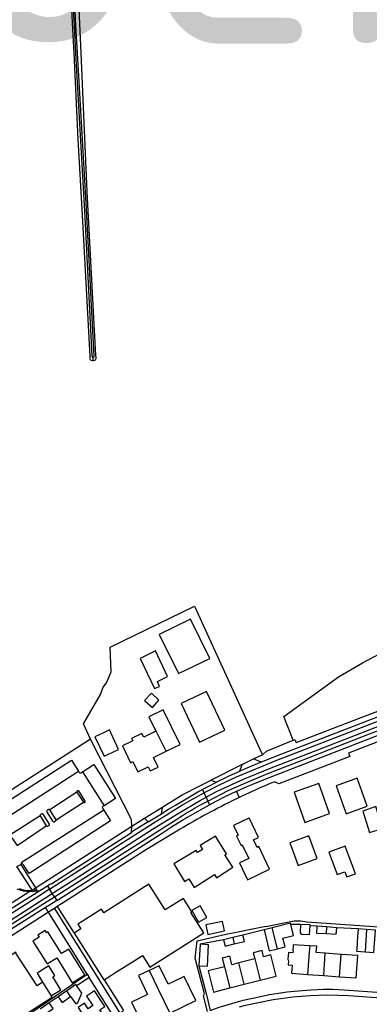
# Model space of a CAD drawing. Header units: metres. Extents: x 174255 to 175175, y 462028 to 462911.
# Tile 213 of 256: x 175053.86 to 175055.17, y 462727.86 to 462731.55. Entities that reach past the tile are written whole.
import ezdxf

# ---------------------------------------------------------------- set-up
doc = ezdxf.new("R2010")
doc.units = ezdxf.units.M
doc.layers.add('N-XX-AL-LIJN_0.20-G', color=7, linetype='Continuous', lineweight=25)
doc.layers.add('N-XX-AL-T40', color=7, linetype='Continuous', lineweight=40)
doc.styles.add('NLCS-ISO-M500-T40', font='NLCS-ISO.ttf', dxfattribs={"height": 2})

# ---------------------------------------------------------------- blocks, each defined once
blk = doc.blocks.new('Situatie')
at = {"lineweight": -3}
for p, q in [((-1.9087, 16.662), (-1.9092, 16.6746)), ((-1.3518, 15.1501), (-1.3095, 15.1713)), ((-2.2686, 14.9288), (-1.9643, 15.1253)), ((-1.949, 15.1233), (-1.8683, 14.9963)), ((-1.9707, 15.0467), (-2.0713, 14.9804)), ((-1.4948, 15.0445), (-1.4871, 15.0279)), ((-1.3729, 15.0492), (-1.3627, 15.0269)), ((-2.0481, 14.9432), (-1.946, 15.0096)), ((-1.4871, 15.0279), (-1.4806, 15.0137)), ((-1.717, 14.9493), (-1.6518, 14.99)), ((-1.717, 14.9493), (-1.7038, 14.936)), ((-1.7038, 14.936), (-1.654, 14.966)), ((-2.1953, 14.7685), (-2.1803, 14.7763)), ((-2.1398, 14.6782), (-2.1363, 14.6783)), ((-2.1363, 14.6783), (-2.1373, 14.6798)), ((-2.1199, 14.6796), (-2.1363, 14.6783)), ((-2.1199, 14.6796), (-2.1194, 14.6757)), ((-2.1194, 14.6757), (-2.1093, 14.6786)), ((-2.1093, 14.6786), (-2.0806, 14.6963)), ((-2.0806, 14.6963), (-2.0725, 14.6837)), ((-2.0622, 14.6676), (-2.0725, 14.6837)), ((-2.0541, 14.6548), (-2.0622, 14.6676)), ((-2.0541, 14.6548), (-2.0453, 14.6412)), ((-2.0869, 14.615), (-2.2174, 14.5328)), ((-1.2702, 14.5316), (-1.349, 14.512)), ((-1.2199, 14.4607), (-1.2399, 14.5391)), ((-1.1338, 14.5519), (-1.1703, 14.5509)), ((-1.0724, 14.545), (-1.0982, 14.5462)), ((-1.0363, 14.5172), (-1.0347, 14.5422)), ((-0.9185, 14.5355), (-0.9982, 14.5395)), ((-0.8868, 14.5331), (-0.8923, 14.449)), ((-1.4219, 14.4941), (-1.5092, 14.478)), ((-1.3871, 14.5026), (-1.3813, 14.4789)), ((-1.3046, 14.4223), (-1.3639, 14.4073)), ((-1.3046, 14.4223), (-1.2851, 14.3426)), ((-1.0467, 14.3603), (-1.0412, 14.4437)), ((-0.982, 14.4395), (-1.0412, 14.4437)), ((-0.9874, 14.356), (-0.982, 14.4395)), ((-1.4185, 14.3935), (-1.3984, 14.314)), ((-1.3445, 14.3276), (-1.3639, 14.4073)), ((-1.9317, 14.3658), (-1.9239, 14.3534)), ((-1.3445, 14.3276), (-1.2851, 14.3426)), ((-1.107, 14.3646), (-1.0467, 14.3603)), ((-1.0467, 14.3603), (-0.9874, 14.356)), ((-2.0983, 14.3355), (-2.0657, 14.284)), ((-1.3984, 14.314), (-1.3445, 14.3276)), ((-2.0404, 14.2802), (-2.0735, 14.2578)), ((-1.9935, 14.2819), (-2.0077, 14.3027))]:
    blk.add_line(p, q, dxfattribs=at)
for points in [[(-1.9087, 16.662), (-1.9116, 16.6619), (-1.9164, 16.6629), (-1.919, 16.6653), (-1.9201, 16.6677), (-1.9206, 16.6796), (-1.9492, 17.2075), (-1.9651, 17.4923), (-1.9809, 17.8142), (-1.985, 17.9019), (-1.9929, 18.0583), (-1.9939, 18.1873), (-2.0235, 18.837), (-2.0204, 18.8478), (-2.0147, 18.8504), (-2.011, 18.8502)], [(-1.9862, 18.0172), (-1.9802, 17.9167), (-1.9755, 17.8142), (-1.9401, 17.1991), (-1.9143, 16.6795), (-1.9123, 16.6757), (-1.9092, 16.6746), (-1.9091, 16.6745), (-1.906, 16.6762), (-1.9051, 16.6788), (-1.9343, 17.2295), (-1.9627, 17.7292), (-1.9682, 17.8142), (-1.9737, 17.919), (-1.9811, 18.0802)], [(-2.011, 18.8502), (-2.0065, 18.85), (-2.0018, 18.8463), (-1.9985, 18.8412), (-1.9853, 18.4781), (-1.9557, 17.8142), (-1.9325, 17.2944), (-1.9002, 16.6813), (-1.8996, 16.6762), (-1.8995, 16.6693), (-1.9002, 16.6666), (-1.9017, 16.6645), (-1.9046, 16.6629), (-1.9081, 16.662), (-1.9087, 16.662)], [(-0.8261, 15.2428), (-0.954, 15.1935), (-0.9495, 15.1806), (-1.2153, 15.0777), (-1.2304, 15.086), (-1.2442, 15.0802), (-1.2579, 15.0744), (-1.2716, 15.0685), (-1.2853, 15.0625), (-1.2989, 15.0564), (-1.3125, 15.0503), (-1.326, 15.0441), (-1.3396, 15.0378), (-1.3531, 15.0315), (-1.3627, 15.0269), (-1.3762, 15.0204), (-1.3895, 15.0139), (-1.4029, 15.0072), (-1.4162, 15.0006), (-1.4295, 14.9938), (-1.4427, 14.987), (-1.456, 14.9801), (-1.4691, 14.9731), (-1.4823, 14.9661), (-1.4954, 14.959), (-1.5084, 14.9518), (-1.5214, 14.9445), (-1.5344, 14.9372), (-1.5474, 14.9298), (-1.5603, 14.9224), (-1.5731, 14.9148), (-1.5859, 14.9072), (-1.5958, 14.9013), (-1.7096, 14.8322), (-2.0279, 14.6282), (-2.0434, 14.6183), (-1.9804, 14.5196)], [(-1.1613, 15.241), (-1.1957, 15.3298), (-0.9917, 15.4786), (-0.9024, 15.5316), (-0.8331, 15.5668), (-0.6504, 15.6546), (-0.5565, 15.6876), (-0.5644, 15.7088), (-0.4401, 15.7525), (-0.4387, 15.7379), (-0.2615, 15.816), (-0.2939, 15.902)], [(-1.9191, 15.2455), (-1.9455, 15.3027), (-1.882, 15.4125), (-1.8715, 15.4403), (-1.8592, 15.4565), (-1.8423, 15.4971), (-1.8454, 15.5893), (-1.5298, 15.7431), (-1.2796, 15.1943), (-1.2764, 15.1872)], [(-1.5898, 15.491), (-1.4731, 15.5474), (-1.5452, 15.6946), (-1.6619, 15.6376), (-1.5898, 15.491)], [(-1.6687, 15.4616), (-1.6312, 15.4796), (-1.6759, 15.5758), (-1.7339, 15.5468), (-1.6798, 15.4346), (-1.6609, 15.4431), (-1.6687, 15.4616)], [(-1.2764, 15.1872), (-1.2749, 15.1879), (-1.2607, 15.201), (-1.1613, 15.241), (-1.1545, 15.2437), (-1.15, 15.2326), (-0.9169, 15.3232), (-0.579, 15.4507), (-0.5759, 15.4518), (-0.5747, 15.4488), (-0.3613, 15.5323), (-0.3643, 15.514), (-0.5724, 15.4336), (-1.2215, 15.1826), (-1.281, 15.159), (-1.3095, 15.1713), (-1.2858, 15.1829), (-1.2764, 15.1872)], [(-1.7168, 15.3904), (-1.6871, 15.364), (-1.6635, 15.3912), (-1.6915, 15.4181), (-1.7168, 15.3904)], [(-1.4163, 15.2786), (-1.4851, 15.4237), (-1.58, 15.3787), (-1.5112, 15.2336), (-1.4163, 15.2786)], [(-1.4948, 15.0445), (-1.4759, 15.0542), (-1.4421, 15.0717), (-1.4079, 15.0884), (-1.3734, 15.1044), (-1.2229, 15.1665), (-0.5671, 15.42)], [(-0.5603, 15.4023), (-0.5695, 15.3988), (-0.7377, 15.3343), (-1.0707, 15.2045), (-1.2443, 15.1367), (-1.3488, 15.0937), (-1.4462, 15.0499), (-1.4871, 15.0279)], [(-1.4806, 15.0137), (-1.4039, 15.0527), (-1.3551, 15.0749), (-1.3058, 15.0961), (-1.2561, 15.1165), (-1.1012, 15.1773), (-1.0259, 15.2061), (-0.8755, 15.2659), (-0.6661, 15.3445), (-0.5546, 15.3877)], [(-1.6367, 15.1998), (-1.5843, 15.2251), (-1.6471, 15.3554), (-1.7008, 15.3294), (-1.6744, 15.2747)], [(-1.8682, 15.1815), (-1.8361, 15.1967), (-1.814, 15.2071), (-1.8485, 15.2798), (-1.8705, 15.2694), (-1.9027, 15.2542), (-1.8682, 15.1815)], [(-1.6744, 15.2747), (-1.7202, 15.2525), (-1.7272, 15.2669), (-1.7659, 15.2482), (-1.761, 15.2385), (-1.7995, 15.2198), (-1.7695, 15.1572), (-1.7609, 15.1613), (-1.7422, 15.1224), (-1.7032, 15.1412), (-1.6961, 15.1263), (-1.6664, 15.1406), (-1.6839, 15.1771), (-1.6367, 15.1998)], [(-1.6367, 15.1998), (-1.6731, 15.2753), (-1.6744, 15.2747)], [(-0.8344, 15.2627), (-1.188, 15.1259), (-1.2708, 15.0929), (-1.334, 15.0664), (-1.3729, 15.0492)], [(-1.8696, 14.9793), (-1.8445, 14.9392), (-2.149, 14.7429), (-2.1696, 14.7749), (-2.1728, 14.7777), (-2.1761, 14.7786), (-2.1803, 14.7763), (-2.1268, 14.692), (-2.1243, 14.6881), (-1.7642, 14.9197), (-1.7663, 14.9442), (-1.9191, 15.2455), (-2.3362, 14.9787)], [(-2.2966, 14.9701), (-1.9901, 15.1665), (-1.9643, 15.1253), (-1.9611, 15.1203), (-1.9588, 15.1187), (-1.9558, 15.1189), (-1.949, 15.1233), (-1.9068, 15.1504), (-1.8261, 15.0237), (-1.8683, 14.9963), (-1.8733, 14.993), (-1.8752, 14.9913), (-1.8749, 14.9878), (-1.8696, 14.9793)], [(-1.281, 15.159), (-1.3261, 15.1404), (-1.361, 15.1257)], [(-1.3518, 15.1501), (-1.4675, 15.0918), (-1.4658, 15.09), (-1.4497, 15.0842), (-1.4011, 15.1078), (-1.361, 15.1257), (-1.3518, 15.1501)], [(-1.6518, 14.99), (-1.5769, 15.0367), (-1.5074, 15.0717), (-1.4675, 15.0918)], [(-1.4497, 15.0842), (-1.4491, 15.0829), (-1.4834, 15.0657), (-1.5004, 15.0566)], [(-1.0249, 14.9667), (-1.065, 15.0796), (-1.1572, 15.0467), (-1.1171, 14.9338), (-1.0249, 14.9667)], [(-0.963, 14.9662), (-0.8848, 14.9941), (-0.9221, 15.0989), (-1.0003, 15.0711), (-0.963, 14.9662)], [(-2.0725, 14.6837), (-1.6707, 14.9397), (-1.6392, 14.96), (-1.6074, 14.9797), (-1.5752, 14.999), (-1.5488, 15.0147), (-1.5219, 15.0299), (-1.4948, 15.0445)], [(-1.946, 15.0096), (-1.9456, 15.009), (-1.945, 15.0085), (-1.9443, 15.008), (-1.9435, 15.0078), (-1.9427, 15.0077), (-1.9419, 15.0077), (-1.9412, 15.0079), (-1.9405, 15.0083), (-1.9398, 15.0088), (-1.9393, 15.0094), (-1.9389, 15.0101), (-1.9387, 15.0108), (-1.9386, 15.0116), (-1.9387, 15.0124), (-1.9389, 15.0132), (-1.9625, 15.0514), (-1.9629, 15.0517), (-1.9637, 15.0521), (-1.9645, 15.0524), (-1.9654, 15.0525), (-1.9663, 15.0525), (-1.9672, 15.0523), (-1.968, 15.052), (-1.9688, 15.0515), (-1.9694, 15.0509), (-1.97, 15.0502), (-1.9704, 15.0494), (-1.9707, 15.0485), (-1.9708, 15.0476), (-1.9707, 15.0467), (-1.946, 15.0096)], [(-1.654, 14.966), (-1.6522, 14.9671), (-1.6272, 14.9831), (-1.6018, 14.9986), (-1.5487, 15.0298), (-1.5172, 15.0476), (-1.5004, 15.0566)], [(-1.5004, 15.0566), (-1.4955, 15.0459), (-1.4948, 15.0445)], [(-1.4741, 14.9998), (-1.4512, 15.0124), (-1.4127, 15.0322), (-1.3734, 15.0504), (-1.3729, 15.0492)], [(-2.0622, 14.6676), (-2.0552, 14.672), (-1.9705, 14.726), (-1.6868, 14.9088), (-1.588, 14.9695), (-1.5118, 15.0146), (-1.4871, 15.0279)], [(-1.4806, 15.0137), (-1.4789, 15.0101), (-1.4741, 14.9998)], [(-1.8696, 14.9793), (-2.1779, 14.7825), (-2.1761, 14.7786)], [(-2.0713, 14.9804), (-2.0725, 14.9818), (-2.0766, 14.9819), (-2.0818, 14.9792), (-2.0828, 14.9769), (-2.0833, 14.9748), (-2.0601, 14.9368), (-2.0581, 14.9358), (-2.0557, 14.9358), (-2.0483, 14.9405), (-2.0481, 14.9432), (-2.0713, 14.9804)], [(-2.0453, 14.6412), (-2.0388, 14.6453), (-1.6574, 14.8901), (-1.6159, 14.9172), (-1.5737, 14.943), (-1.5081, 14.981), (-1.4741, 14.9998)], [(-1.654, 14.966), (-1.6496, 14.9867), (-1.6518, 14.99)], [(-0.876, 14.8956), (-0.8272, 14.9106), (-0.8524, 14.9931), (-0.901, 14.976), (-0.876, 14.8956)], [(-2.1078, 14.9583), (-2.2214, 14.8858), (-2.194, 14.8474), (-2.0846, 14.9203)], [(-2.0846, 14.9203), (-2.0826, 14.9193), (-2.0802, 14.9193), (-2.0728, 14.924), (-2.0726, 14.9267), (-2.0958, 14.9639), (-2.097, 14.9653), (-2.1011, 14.9654), (-2.1063, 14.9627), (-2.1073, 14.9604), (-2.1078, 14.9583), (-2.0846, 14.9203)], [(-1.7663, 14.8961), (-1.7642, 14.9197), (-1.717, 14.9493)], [(-1.7038, 14.936), (-1.7616, 14.8991), (-1.7663, 14.8961)], [(-1.2964, 14.8399), (-1.3099, 14.8681), (-1.2904, 14.877), (-1.3257, 14.9506), (-1.3274, 14.9498), (-1.384, 14.9226), (-1.3841, 14.9225), (-1.3666, 14.8861), (-1.3736, 14.8827), (-1.3563, 14.8468), (-1.3514, 14.8491), (-1.3273, 14.7991), (-1.3619, 14.7823), (-1.3314, 14.7189), (-1.2495, 14.7584), (-1.2801, 14.8218), (-1.2902, 14.8429), (-1.2964, 14.8399)], [(-2.0806, 14.6963), (-2.0736, 14.7016), (-2.0641, 14.7053), (-1.7663, 14.8961)], [(-1.4558, 14.7391), (-1.4477, 14.7263), (-1.3863, 14.7656), (-1.4163, 14.8124), (-1.4103, 14.8163), (-1.4523, 14.8819), (-1.5089, 14.8473), (-1.4998, 14.8324), (-1.5189, 14.8206), (-1.5241, 14.8291), (-1.6075, 14.7781), (-1.5673, 14.7124), (-1.5512, 14.7223), (-1.5317, 14.6905), (-1.4558, 14.7391)], [(-1.143, 14.7725), (-1.0718, 14.7983), (-1.1026, 14.8832), (-1.1739, 14.8574), (-1.143, 14.7725)], [(-0.9285, 14.7413), (-0.9669, 14.8451), (-1.0277, 14.8226), (-0.9966, 14.7386), (-0.9679, 14.7492), (-0.9606, 14.7294), (-0.9285, 14.7413)], [(-2.1861, 14.6861), (-2.1748, 14.6827), (-2.1633, 14.6802), (-2.1516, 14.6787), (-2.1398, 14.6782), (-2.1459, 14.6744), (-2.158, 14.675), (-2.17, 14.6767), (-2.1818, 14.6794), (-2.1933, 14.6832)], [(-2.1373, 14.6798), (-2.1416, 14.6863), (-2.1953, 14.7685)], [(-2.0725, 14.6837), (-2.113, 14.658), (-2.3437, 14.5117)], [(-2.3102, 14.5566), (-2.308, 14.5535), (-2.1093, 14.6786)], [(-2.1194, 14.6757), (-2.1282, 14.6747), (-2.137, 14.6743), (-2.1459, 14.6744), (-2.297, 14.5784)], [(-2.1373, 14.6798), (-2.1243, 14.6881), (-2.1199, 14.6796)], [(-1.8684, 14.3442), (-1.8436, 14.36), (-1.8284, 14.3702), (-1.7555, 14.4158), (-1.7244, 14.4353), (-1.6973, 14.3915), (-1.4955, 14.5204), (-1.5444, 14.5965), (-1.5409, 14.5987), (-1.5399, 14.5994), (-1.5718, 14.649), (-1.6399, 14.6064), (-1.6879, 14.6815), (-1.7008, 14.7019), (-1.869, 14.5948), (-1.8779, 14.6083), (-1.9504, 14.5626), (-1.9663, 14.5525), (-1.9555, 14.5355), (-1.9804, 14.5196), (-1.9808, 14.5194), (-1.8689, 14.3438), (-1.8684, 14.3442)], [(-2.3331, 14.495), (-2.3298, 14.4971), (-2.0896, 14.6501), (-2.0622, 14.6676)], [(-2.3251, 14.4822), (-2.0801, 14.6384), (-2.0541, 14.6548)], [(-2.0453, 14.6412), (-2.0729, 14.6238), (-2.0869, 14.615)], [(-2.0539, 14.6116), (-2.0759, 14.5975), (-2.0869, 14.615)], [(-2.0434, 14.6183), (-2.0539, 14.6116), (-1.8089, 14.22), (-1.797, 14.2285), (-1.797, 14.2284)], [(-1.5151, 14.5602), (-1.4845, 14.5777), (-1.5095, 14.6215), (-1.5401, 14.604), (-1.5151, 14.5602)], [(-2.3035, 14.1112), (-1.9317, 14.3658), (-1.9336, 14.3688), (-2.0759, 14.5975), (-2.3178, 14.4432)], [(-1.8684, 14.3442), (-1.7958, 14.2293)], [(-1.481, 14.2259), (-1.4962, 14.2848), (-1.4929, 14.2916), (-1.5278, 14.4258), (-1.5207, 14.4905), (-1.418, 14.5136), (-1.264, 14.5457), (-1.2632, 14.5436), (-1.1572, 14.5646), (-1.1321, 14.5647), (-1.1095, 14.562), (-0.8223, 14.5419), (-0.4702, 14.5157), (-0.2708, 14.4991)], [(-1.4176, 14.5274), (-1.4254, 14.5626), (-1.4875, 14.5504), (-1.48, 14.5142), (-1.4176, 14.5274)], [(-2.0841, 14.5207), (-2.0889, 14.5285), (-2.1157, 14.5118), (-2.1109, 14.504), (-2.1348, 14.4891), (-2.0814, 14.4036), (-2.0452, 14.4263), (-2.0064, 14.364), (-1.9873, 14.3335), (-1.9403, 14.3629), (-1.9593, 14.3934), (-2.0006, 14.4596), (-2.0278, 14.4426), (-2.0786, 14.5241), (-2.0841, 14.5207)], [(-1.2399, 14.5391), (-1.2702, 14.5316), (-1.251, 14.453), (-1.2199, 14.4607)], [(-1.2199, 14.4607), (-1.1916, 14.4676), (-1.1994, 14.5), (-1.1596, 14.51), (-1.1703, 14.5509), (-1.1716, 14.556), (-1.2399, 14.5391)], [(-1.1338, 14.5519), (-1.1356, 14.5211), (-1.1309, 14.5158), (-1.1, 14.5141), (-1.0982, 14.5462), (-1.098, 14.5499), (-1.1338, 14.5519)], [(-1.0347, 14.5422), (-1.0724, 14.545), (-1.074, 14.5194), (-1.0363, 14.5172)], [(-1.0363, 14.5172), (-0.9998, 14.5151), (-0.9982, 14.5395), (-1.0347, 14.5422)], [(-0.8868, 14.5331), (-0.9185, 14.5355), (-0.9204, 14.5081), (-0.9236, 14.4595), (-0.9242, 14.4511), (-0.8923, 14.449)], [(-0.8923, 14.449), (-0.8589, 14.4468), (-0.8536, 14.5306), (-0.8868, 14.5331)], [(-1.3871, 14.5026), (-1.4219, 14.4941), (-1.4156, 14.4706), (-1.3873, 14.4774), (-1.3813, 14.4789)], [(-1.3813, 14.4789), (-1.372, 14.4811), (-1.3434, 14.488), (-1.349, 14.512), (-1.3871, 14.5026)], [(-1.5092, 14.478), (-1.5135, 14.397), (-1.4822, 14.3955), (-1.4778, 14.4758), (-1.5092, 14.478)], [(-1.2851, 14.3426), (-1.2244, 14.3579), (-1.2444, 14.4375), (-1.2718, 14.4305), (-1.2777, 14.4537), (-1.3104, 14.4454), (-1.3046, 14.4223)], [(-1.0992, 14.4716), (-1.0996, 14.4716), (-1.1618, 14.4752), (-1.1628, 14.4524), (-1.1617, 14.4523), (-1.1622, 14.4459), (-1.1789, 14.4472), (-1.1814, 14.4205), (-1.1785, 14.4155), (-1.1795, 14.4008), (-1.1655, 14.3997), (-1.1677, 14.3689), (-1.107, 14.3646)], [(-1.0992, 14.4716), (-1.1009, 14.448), (-1.101, 14.448), (-1.107, 14.3646)], [(-1.0412, 14.4437), (-1.0747, 14.4461), (-1.0729, 14.4701), (-1.0992, 14.4716)], [(-2.0983, 14.3355), (-2.1192, 14.322), (-2.1982, 14.4446), (-2.1973, 14.4452), (-2.199, 14.4479), (-2.2787, 14.3966)], [(-1.3639, 14.4073), (-1.3902, 14.4007), (-1.3983, 14.4328), (-1.4266, 14.4256), (-1.4185, 14.3935)], [(-0.9874, 14.356), (-0.9256, 14.3516), (-0.9197, 14.435), (-0.982, 14.4395)], [(-2.0657, 14.284), (-2.0298, 14.3067), (-2.0607, 14.3556), (-2.053, 14.3604), (-2.0756, 14.3962), (-2.1192, 14.3686), (-2.0983, 14.3355)], [(-1.6999, 14.3794), (-1.7394, 14.3604), (-1.7064, 14.2899), (-1.7655, 14.2611), (-1.7218, 14.1712), (-1.6221, 14.2198)], [(-1.6221, 14.2198), (-1.5247, 14.2673), (-1.5685, 14.3573), (-1.5716, 14.3557), (-1.607, 14.3385), (-1.6289, 14.3278), (-1.6629, 14.3972), (-1.6999, 14.3794)], [(-1.6999, 14.3794), (-1.6659, 14.3097), (-1.6221, 14.2198)], [(-1.5135, 14.397), (-1.4854, 14.2886), (-1.4712, 14.2294)], [(-1.4185, 14.3935), (-1.4795, 14.3782), (-1.4595, 14.2986), (-1.3984, 14.314)], [(-2.1401, 14.2119), (-2.1686, 14.1922), (-2.0688, 14.0502), (-2.0365, 14.0035), (-1.8946, 14.1018), (-1.8058, 14.1624), (-1.8538, 14.2416), (-1.9239, 14.3534), (-1.9705, 14.3215)], [(-1.9935, 14.2819), (-1.9744, 14.2545), (-1.9664, 14.2595), (-1.9515, 14.2938), (-1.9597, 14.3053), (-1.9705, 14.3215), (-1.9737, 14.3262), (-2.0077, 14.3027)], [(-1.4712, 14.2294), (-1.4374, 14.2415), (-1.3488, 14.2676), (-1.289, 14.2808), (-1.2494, 14.289), (-1.1839, 14.299), (-1.1565, 14.3022), (-1.0955, 14.3068), (-1.0495, 14.3088), (-1.0126, 14.3091), (-0.9709, 14.307), (-0.5862, 14.2791), (-0.4559, 14.2702), (-0.396, 14.2645), (-0.3746, 14.26), (-0.332, 14.2462), (-0.3051, 14.2334)], [(-2.1634, 14.2146), (-2.0832, 14.2662), (-2.0628, 14.2794), (-2.0657, 14.284)], [(-2.0077, 14.3027), (-2.0404, 14.2802), (-2.0258, 14.2596), (-1.9935, 14.2819)], [(-1.9043, 14.1513), (-1.853, 14.1858), (-1.8789, 14.2242), (-1.8841, 14.2319), (-1.8653, 14.2445), (-1.9044, 14.3026), (-1.9338, 14.2828), (-1.9101, 14.2476), (-1.9276, 14.2358), (-1.9415, 14.2575), (-1.9652, 14.2413), (-1.9512, 14.2199)], [(-1.3624, 14.2428), (-1.3396, 14.2488), (-1.2358, 14.2711), (-1.1625, 14.2802), (-1.0972, 14.2861), (-1.0345, 14.2884), (-0.9538, 14.285), (-0.8158, 14.2751)], [(-2.0932, 14.2132), (-2.0594, 14.2365), (-2.0735, 14.2578), (-2.1076, 14.2343)]]:
    blk.add_lwpolyline(points, dxfattribs=at)
blk.add_lwpolyline([(-2.0541, 14.6548), (-1.5966, 14.9463, -0.013281), (-1.5073, 14.9994), (-1.4806, 15.0137)], format="xyb", dxfattribs=at)

msp = doc.modelspace()

# ---------------------------------------------------------------- block references
at = {"layer": 'N-XX-AL-LIJN_0.20-G'}
msp.add_blockref('Situatie', (175056.047, 462713.6112), dxfattribs=at)

# ---------------------------------------------------------------- texts
at = {"layer": 'N-XX-AL-T40', "style": 'NLCS-ISO-M500-T40'}
msp.add_text('Kootwijkerbroek', height=1, dxfattribs=at).set_placement((175046.2937, 462731.4607))

doc.saveas('drawing.dxf')
